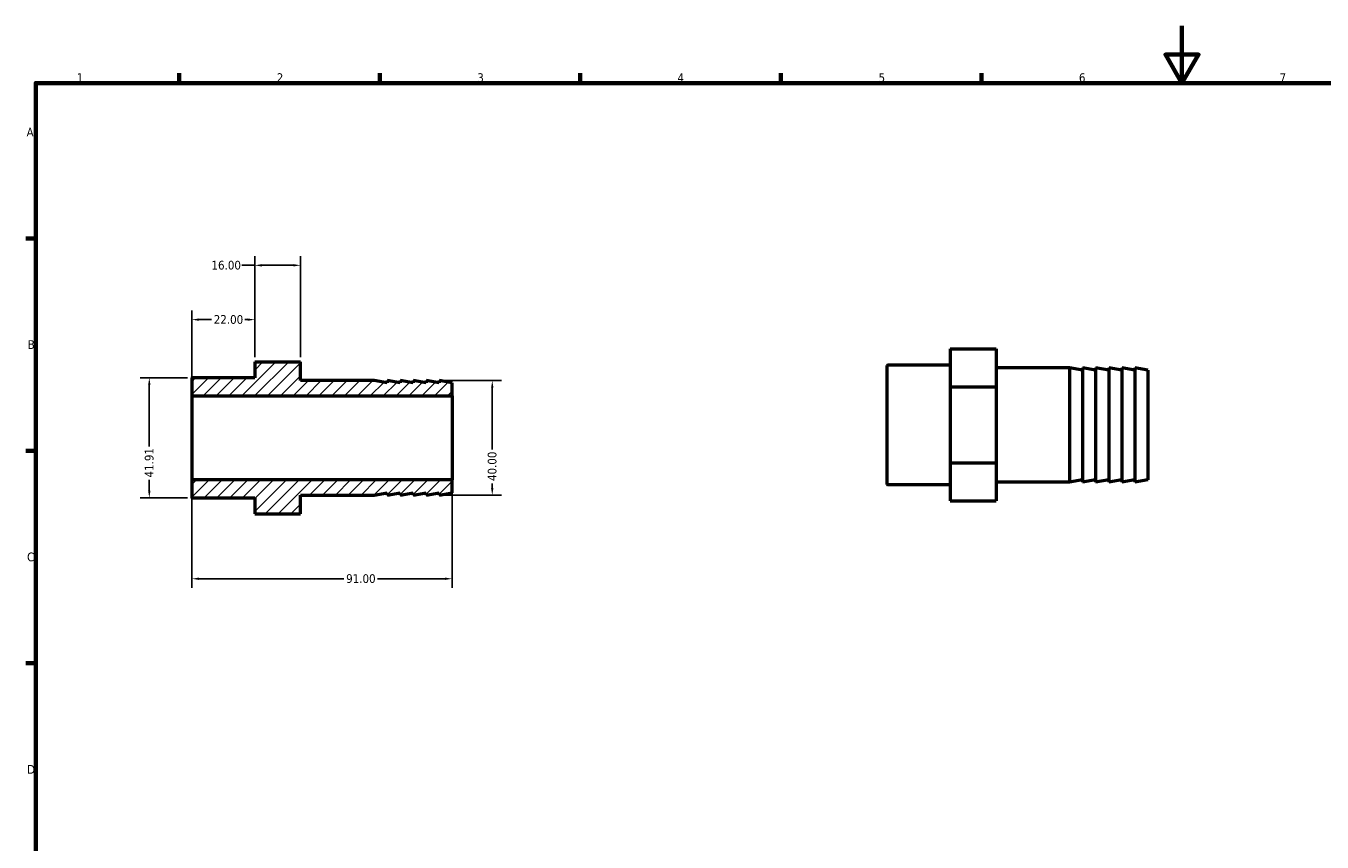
# Model space of a CAD drawing. Header units: millimetres. Extents: x 0 to 898, y 0 to 594.
# Tile 2 of 3: x 17 to 469, y 309 to 594. Entities that reach past the tile are written whole.
import ezdxf

# ---------------------------------------------------------------- set-up
doc = ezdxf.new("R2010")
doc.units = ezdxf.units.MM
for name, color, linetype, lineweight in [('Border (ANSI)', 7, 'Continuous', 70), ('Dimension (ANSI)', 7, 'Continuous', 25), ('Hatch (ANSI)', 7, 'Continuous', 18), ('Visible (ANSI)', 7, 'Continuous', 50), ('Visible Narrow (ANSI)', 7, 'Continuous', 35)]:
    doc.layers.add(name, color=color, linetype=linetype, lineweight=lineweight)
doc.styles.add('Note Text (ANSI)', font='tahoma.ttf')
doc.dimstyles.new('Default - mm (ANSI)', dxfattribs={"dimtxt": 3.048, "dimasz": 2.5, "dimexe": 3.175, "dimexo": 1.6002, "dimgap": 0.8, "dimtad": 0, "dimtoh": 1, "dimrnd": 1e-08, "dimzin": 4, "dimdsep": 46, "dimtxsty": 'Note Text (ANSI)', "dimcen": 0.09, "dimdle": 10, "dimclrd": 256, "dimclre": 256, "dimclrt": 256, "dimadec": 1, "dimazin": 1, "dimtfac": 1, "dimtofl": 0, "dimtmove": 0, "dimatfit": 3, "dimfxl": 1, "dimtolj": 1, "dimtzin": 4, "dimlwd": -1, "dimlwe": -1, "dimarcsym": 0})

# ---------------------------------------------------------------- blocks, each defined once
blk = doc.blocks.new('Borders Default Border')
at = {"layer": 'Border (ANSI)'}
for p, q in [((70.08, 574), (70.08, 577.45)), ((140.17, 574), (140.17, 577.45)), ((210.25, 574), (210.25, 577.45)), ((280.33, 574), (280.33, 577.45)), ((350.42, 574), (350.42, 577.45)), ((20, 519.75), (16.55, 519.75)), ((20, 445.5), (16.55, 445.5)), ((20, 371.25), (16.55, 371.25))]:
    blk.add_line(p, q, dxfattribs=at)
at = {"layer": 'Border (ANSI)', "flags": 128}
for points in [[(420.5, 594), (420.5, 574), (414.73, 584), (426.27, 584), (420.5, 574)], [(20, 20), (20, 574), (821, 574), (821, 20), (20, 20)]]:
    blk.add_lwpolyline(points, dxfattribs=at)
at = {"layer": 'Border (ANSI)', "char_height": 3.05, "attachment_point": 7, "style": 'Note Text (ANSI)'}
for s, insert in [('1', (34.35, 574.4)), ('2', (104.2, 574.4)), ('3', (174.26, 574.34)), ('4', (244.23, 574.4)), ('5', (314.48, 574.34)), ('6', (384.49, 574.34)), ('7', (454.6, 574.4)), ('A', (16.78, 555.35)), ('B', (17.15, 481.1)), ('C', (16.95, 406.8)), ('D', (16.96, 332.6))]:
    blk.add_mtext(s, dxfattribs=dict(at, insert=insert))
blk = doc.blocks.new('*D7')
at = {"layer": 'Defpoints', "color": 0, "transparency": 16777216}
for p in [(74.5, 435.33), (165.5, 435.33), (165.5, 400.76)]:
    blk.add_point(p, dxfattribs=at)
at = {"layer": 'Dimension (ANSI)', "transparency": 16777216}
for p, q in [((74.5, 433.73), (74.5, 397.58)), ((165.5, 433.73), (165.5, 397.58)), ((77, 400.76), (127.64, 400.76)), ((163, 400.76), (139.36, 400.76))]:
    blk.add_line(p, q, dxfattribs=at)
for points in [[(77, 401.17), (77, 400.34), (74.5, 400.76)], [(163, 401.17), (163, 400.34), (165.5, 400.76)]]:
    blk.add_solid(points, dxfattribs=at)
at = {"layer": 'Dimension (ANSI)', "transparency": 16777216, "insert": (128.44, 402.34), "char_height": 3.048, "attachment_point": 1, "style": 'Note Text (ANSI)'}
blk.add_mtext('\\A1;91.00', dxfattribs=at)
blk = doc.blocks.new('*D9')
at = {"layer": 'Defpoints', "color": 0, "transparency": 16777216}
for p in [(96.5, 491.33), (96.5, 476.56), (74.5, 464.67)]:
    blk.add_point(p, dxfattribs=at)
at = {"layer": 'Dimension (ANSI)', "transparency": 16777216}
for p, q in [((74.5, 466.27), (74.5, 494.51)), ((96.5, 478.16), (96.5, 494.51)), ((77, 491.33), (81.38, 491.33)), ((94, 491.33), (93.01, 491.33))]:
    blk.add_line(p, q, dxfattribs=at)
for points in [[(77, 491.75), (77, 490.91), (74.5, 491.33)], [(94, 491.75), (94, 490.91), (96.5, 491.33)]]:
    blk.add_solid(points, dxfattribs=at)
at = {"layer": 'Dimension (ANSI)', "transparency": 16777216, "insert": (82.18, 492.92), "char_height": 3.048, "attachment_point": 1, "style": 'Note Text (ANSI)'}
blk.add_mtext('\\A1;22.00', dxfattribs=at)
blk = doc.blocks.new('*D10')
at = {"layer": 'Defpoints', "color": 0, "transparency": 16777216}
for p in [(112.5, 510.32), (96.5, 476.56), (112.5, 476.56)]:
    blk.add_point(p, dxfattribs=at)
at = {"layer": 'Dimension (ANSI)', "transparency": 16777216}
for p, q in [((96.5, 478.16), (96.5, 513.49)), ((112.5, 478.16), (112.5, 513.49)), ((96.5, 510.32), (91.98, 510.32)), ((110, 510.32), (99, 510.32))]:
    blk.add_line(p, q, dxfattribs=at)
for points in [[(99, 510.73), (99, 509.9), (96.5, 510.32)], [(110, 510.73), (110, 509.9), (112.5, 510.32)]]:
    blk.add_solid(points, dxfattribs=at)
at = {"layer": 'Dimension (ANSI)', "transparency": 16777216, "insert": (81.39, 511.9), "char_height": 3.048, "attachment_point": 1, "style": 'Note Text (ANSI)'}
blk.add_mtext('\\A1;16.00', dxfattribs=at)
blk = doc.blocks.new('*D11')
at = {"layer": 'Defpoints', "color": 0, "transparency": 16777216}
for p in [(160.95, 470), (160.95, 430), (179.5, 430)]:
    blk.add_point(p, dxfattribs=at)
at = {"layer": 'Dimension (ANSI)', "transparency": 16777216}
for p, q in [((162.55, 470), (182.67, 470)), ((179.5, 467.5), (179.5, 445.89)), ((179.5, 432.5), (179.5, 434.11)), ((162.55, 430), (182.67, 430))]:
    blk.add_line(p, q, dxfattribs=at)
for points in [[(179.08, 467.5), (179.92, 467.5), (179.5, 470)], [(179.08, 432.5), (179.92, 432.5), (179.5, 430)]]:
    blk.add_solid(points, dxfattribs=at)
at = {"layer": 'Dimension (ANSI)', "transparency": 16777216, "insert": (177.91, 434.91), "char_height": 3.048, "attachment_point": 1, "rotation": 90, "style": 'Note Text (ANSI)'}
blk.add_mtext('\\A1;40.00', dxfattribs=at)
blk = doc.blocks.new('*D12')
at = {"layer": 'Defpoints', "color": 0, "transparency": 16777216}
for p in [(74.62, 470.95), (59.66, 429.04), (74.62, 429.04)]:
    blk.add_point(p, dxfattribs=at)
at = {"layer": 'Dimension (ANSI)', "transparency": 16777216}
for p, q in [((73.02, 470.95), (56.49, 470.95)), ((59.66, 468.45), (59.66, 446.95)), ((59.66, 431.54), (59.66, 435.35)), ((73.02, 429.04), (56.49, 429.04))]:
    blk.add_line(p, q, dxfattribs=at)
for points in [[(59.25, 468.45), (60.08, 468.45), (59.66, 470.95)], [(59.25, 431.54), (60.08, 431.54), (59.66, 429.04)]]:
    blk.add_solid(points, dxfattribs=at)
at = {"layer": 'Dimension (ANSI)', "transparency": 16777216, "insert": (58.08, 436.15), "char_height": 3.048, "attachment_point": 1, "rotation": 90, "style": 'Note Text (ANSI)'}
blk.add_mtext('\\A1;41.91', dxfattribs=at)

msp = doc.modelspace()

# ---------------------------------------------------------------- hatches: boundary and pattern name
at = {"layer": 'Hatch (ANSI)'}
h = msp.add_hatch(dxfattribs=at)
h.set_pattern_fill('ANSI31', color=256, scale=25.4, style=0)
h.set_pattern_definition([(45, (0, 0), (-2.245064, 2.245064), [])])
edge = h.paths.add_edge_path()
edge.add_line((96.5, 476.558), (112.5, 476.558))
edge.add_line((112.5, 476.558), (112.5, 470))
edge.add_line((112.5, 470), (138.2, 470))
edge.add_line((138.2, 470), (142.75, 469.198))
edge.add_line((142.75, 469.198), (142.75, 470))
edge.add_line((142.75, 470), (147.3, 469.198))
edge.add_line((147.3, 469.198), (147.3, 470))
edge.add_line((147.3, 470), (151.85, 469.198))
edge.add_line((151.85, 469.198), (151.85, 470))
edge.add_line((151.85, 470), (156.4, 469.198))
edge.add_line((156.4, 469.198), (156.4, 470))
edge.add_line((156.4, 470), (160.95, 469.198))
edge.add_line((160.95, 469.198), (160.95, 470))
edge.add_line((160.95, 470), (165.5, 469.198))
edge.add_line((165.5, 469.198), (165.5, 464.668))
edge.add_line((165.5, 464.668), (74.5, 464.668))
edge.add_line((74.5, 464.668), (74.5, 470.835))
edge.add_ellipse((74.62, 470.835), major_axis=(0, 0.12), ratio=1, start_angle=0, end_angle=90, ccw=False)
edge.add_line((74.62, 470.955), (96.5, 470.955))
edge.add_line((96.5, 470.955), (96.5, 476.558))
edge = h.paths.add_edge_path()
edge.add_line((96.5, 423.442), (112.5, 423.442))
edge.add_line((112.5, 423.442), (112.5, 430))
edge.add_line((112.5, 430), (138.2, 430))
edge.add_line((138.2, 430), (142.75, 430.802))
edge.add_line((142.75, 430.802), (142.75, 430))
edge.add_line((142.75, 430), (147.3, 430.802))
edge.add_line((147.3, 430.802), (147.3, 430))
edge.add_line((147.3, 430), (151.85, 430.802))
edge.add_line((151.85, 430.802), (151.85, 430))
edge.add_line((151.85, 430), (156.4, 430.802))
edge.add_line((156.4, 430.802), (156.4, 430))
edge.add_line((156.4, 430), (160.95, 430.802))
edge.add_line((160.95, 430.802), (160.95, 430))
edge.add_line((160.95, 430), (165.5, 430.802))
edge.add_line((165.5, 430.802), (165.5, 435.332))
edge.add_line((165.5, 435.332), (74.5, 435.332))
edge.add_line((74.5, 435.332), (74.5, 429.165))
edge.add_ellipse((74.62, 429.165), major_axis=(-0.12, 0), ratio=1, start_angle=0, end_angle=90)
edge.add_line((74.62, 429.045), (96.5, 429.045))
edge.add_line((96.5, 429.045), (96.5, 423.442))

# ---------------------------------------------------------------- linework, layer by layer
at = {"layer": 'Visible (ANSI)'}
for p, q in [((339.531, 481.068), (355.531, 481.068)), ((339.531, 481.068), (339.531, 467.789)), ((355.531, 481.068), (355.531, 467.789)), ((96.5, 476.558), (112.5, 476.558)), ((96.5, 476.558), (96.5, 470.955)), ((112.5, 470), (112.5, 476.558)), ((317.531, 433.675), (317.531, 475.345)), ((339.531, 475.465), (317.651, 475.465)), ((381.231, 474.51), (355.531, 474.51)), ((381.231, 474.51), (381.231, 434.51)), ((385.781, 473.708), (381.231, 474.51)), ((385.781, 474.51), (385.781, 434.51)), ((390.331, 473.708), (385.781, 474.51)), ((390.331, 474.51), (390.331, 434.51)), ((394.881, 473.708), (390.331, 474.51)), ((394.881, 474.51), (394.881, 434.51)), ((399.431, 473.708), (394.881, 474.51)), ((399.431, 474.51), (399.431, 434.51)), ((403.981, 473.708), (399.431, 474.51)), ((403.981, 474.51), (403.981, 434.51)), ((408.531, 473.708), (403.981, 474.51)), ((408.531, 473.708), (408.531, 435.312)), ((74.5, 470.835), (74.5, 464.668)), ((96.5, 470.955), (74.62, 470.955)), ((138.2, 470), (112.5, 470)), ((142.75, 469.198), (138.2, 470)), ((147.3, 469.198), (142.75, 470)), ((142.75, 470), (142.75, 469.198)), ((151.85, 469.198), (147.3, 470)), ((147.3, 470), (147.3, 469.198)), ((156.4, 469.198), (151.85, 470)), ((151.85, 470), (151.85, 469.198)), ((160.95, 469.198), (156.4, 470)), ((156.4, 470), (156.4, 469.198)), ((165.5, 469.198), (160.95, 470)), ((160.95, 470), (160.95, 469.198)), ((165.5, 464.668), (165.5, 469.198)), ((339.531, 467.789), (355.531, 467.789)), ((339.531, 467.789), (339.531, 441.231)), ((355.531, 467.789), (355.531, 441.231)), ((74.5, 464.668), (165.5, 464.668)), ((74.5, 464.668), (74.5, 435.332)), ((165.5, 464.668), (165.5, 435.332)), ((339.531, 441.231), (355.531, 441.231)), ((339.531, 441.231), (339.531, 427.952)), ((355.531, 441.231), (355.531, 427.952)), ((165.5, 435.332), (74.5, 435.332)), ((74.5, 435.332), (74.5, 429.165)), ((165.5, 430.802), (165.5, 435.332)), ((385.781, 435.312), (381.231, 434.51)), ((390.331, 435.312), (385.781, 434.51)), ((394.881, 435.312), (390.331, 434.51)), ((399.431, 435.312), (394.881, 434.51)), ((403.981, 435.312), (399.431, 434.51)), ((408.531, 435.312), (403.981, 434.51)), ((138.2, 430), (142.75, 430.802)), ((142.75, 430.802), (142.75, 430)), ((142.75, 430), (147.3, 430.802)), ((147.3, 430.802), (147.3, 430)), ((147.3, 430), (151.85, 430.802)), ((151.85, 430.802), (151.85, 430)), ((151.85, 430), (156.4, 430.802)), ((156.4, 430.802), (156.4, 430)), ((156.4, 430), (160.95, 430.802)), ((160.95, 430.802), (160.95, 430)), ((160.95, 430), (165.5, 430.802)), ((339.531, 433.555), (317.651, 433.555)), ((381.231, 434.51), (355.531, 434.51)), ((74.62, 429.045), (96.5, 429.045)), ((96.5, 429.045), (96.5, 423.442)), ((112.5, 423.442), (112.5, 430)), ((112.5, 430), (138.2, 430)), ((339.531, 427.952), (355.531, 427.952)), ((96.5, 423.442), (112.5, 423.442))]:
    msp.add_line(p, q, dxfattribs=at)
for centre, start, end in [((317.651, 475.345), 90, 180), ((74.62, 470.835), 90, 180), ((317.651, 433.675), 180, 270), ((74.62, 429.165), 180, 270)]:
    msp.add_arc(centre, 0.12, start, end, dxfattribs=at)
at = {"layer": 'Visible Narrow (ANSI)'}
msp.add_line((317.651, 475.207), (317.651, 433.813), dxfattribs=at)

# ---------------------------------------------------------------- block references
msp.add_blockref('Borders Default Border', (0, 0))

# ---------------------------------------------------------------- dimensions: what is measured, and where the dimension line sits
at = {"layer": 'Dimension (ANSI)'}
for base, p1, p2, angle, override, picture, middle in [((112.5, 510.315), (96.5, 476.558), (112.5, 476.558), 180, {"dimtoh": 0, "dimdec": 2, "dimtp": 0, "dimtm": 0, "dimtdec": 2, "dimatfit": 2}, '*D10', (86.286, 510.315)), ((59.662, 429.045), (74.62, 470.955), (74.62, 429.045), 90, {"dimtoh": 0, "dimdec": 2, "dimtp": 0, "dimtm": 0, "dimtdec": 2, "dimatfit": 1}, '*D12', (59.662, 441.148)), ((179.499, 430), (160.95, 470), (160.95, 430), 90, {"dimtoh": 0, "dimdec": 2, "dimtp": 0, "dimtm": 0, "dimtdec": 2, "dimatfit": 1}, '*D11', (179.499, 440))]:
    dim = msp.add_linear_dim(base=base, p1=p1, p2=p2, angle=angle, dimstyle='Default - mm (ANSI)', override=override, dxfattribs=at)
    dim.commit()
    dim.dimension.update_dxf_attribs({"geometry": picture, "text_midpoint": middle, "dimtype": 160})
for base, p1, p2, picture, middle in [((96.5, 491.331), (74.5, 464.668), (96.5, 476.558), '*D9', (87.191, 491.331)), ((165.5, 400.758), (74.5, 435.332), (165.5, 435.332), '*D7', (133.5, 400.758))]:
    dim = msp.add_linear_dim(base=base, p1=p1, p2=p2, dimstyle='Default - mm (ANSI)', override={"dimtoh": 0, "dimdec": 2, "dimtp": 0, "dimtm": 0, "dimtdec": 2, "dimatfit": 1}, dxfattribs=at)
    dim.commit()
    dim.dimension.update_dxf_attribs({"geometry": picture, "text_midpoint": middle, "dimtype": 160})

doc.saveas('drawing.dxf')
